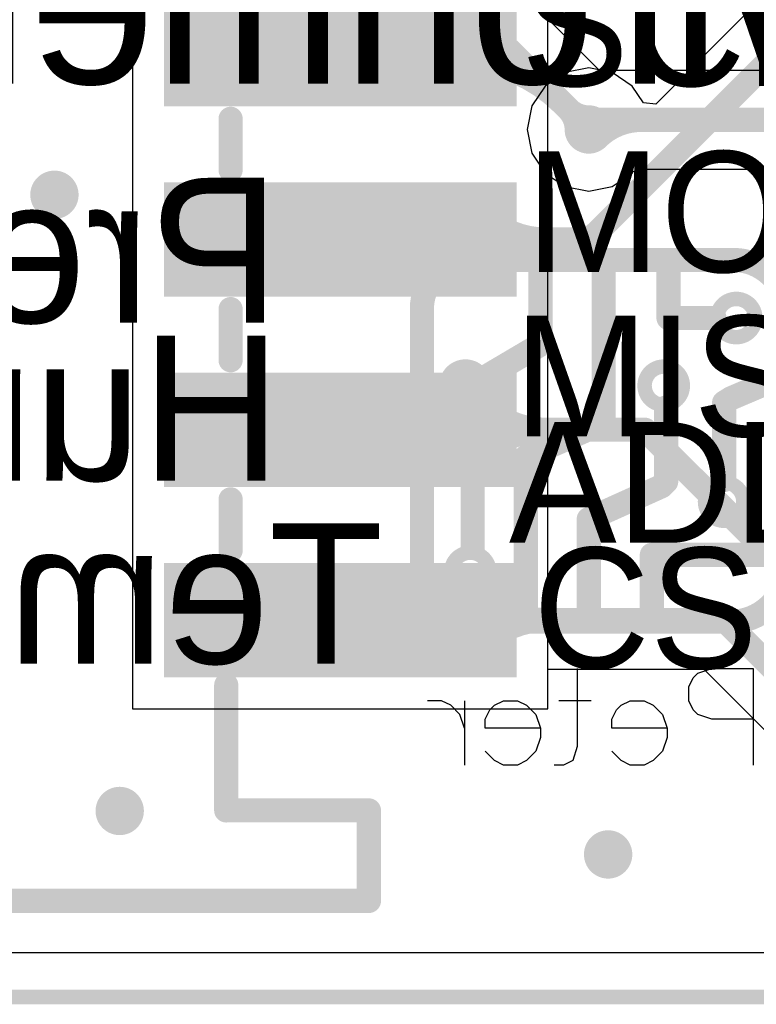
# Model space of a CAD drawing. Header units: millimetres. Extents: x -9.2 to 30.1, y -0.1 to 69.3.
# Tile 2 of 25: x 4.3 to 12, y -0.1 to 10.3. Entities that reach past the tile are written whole.
import ezdxf

# ---------------------------------------------------------------- set-up
doc = ezdxf.new("R2010")
doc.units = ezdxf.units.MM
for name, color, linetype in [('BottomLayer', 5, 'Continuous'), ('BottomOverlay', 54, 'Continuous'), ('KeepOutLayer', 6, 'Continuous'), ('MultiLayer', 9, 'Continuous'), ('TopLayer', 1, 'Continuous'), ('TopOverlay', 2, 'Continuous'), ('TopPaste', 8, 'Continuous'), ('TopSolder', 216, 'Continuous'), ('ViaHoleLayer', 16, 'Continuous')]:
    doc.layers.add(name, color=color, linetype=linetype)

# ---------------------------------------------------------------- blocks, each defined once
blk = doc.blocks.new('PETER_B_8')
at = {"layer": 'BottomOverlay'}
for p, q in [((-1.575, 2.21), (-1.575, 3.226)), ((-0.525, 3.177), (-0.428, 3.226)), ((-0.428, 3.226), (-0.283, 3.226)), ((-0.283, 3.226), (-0.187, 3.177)), ((0.321, 3.177), (0.418, 3.226)), ((0.418, 3.226), (0.515, 3.226)), ((0.805, 3.177), (0.902, 3.226)), ((0.902, 3.226), (1.047, 3.226)), ((1.047, 3.226), (1.144, 3.177)), ((1.458, 2.549), (1.458, 3.226)), ((-0.622, 3.081), (-0.525, 3.177)), ((-0.187, 3.177), (-0.09, 3.081)), ((0.273, 3.032), (0.321, 3.177)), ((0.708, 3.081), (0.805, 3.177)), ((1.144, 3.177), (1.24, 3.081)), ((-0.67, 2.936), (-0.622, 3.081)), ((0.273, 2.21), (0.273, 3.032)), ((0.66, 2.936), (0.708, 3.081)), ((-0.67, 2.839), (-0.67, 2.936)), ((0.66, 2.839), (0.66, 2.936)), ((-0.67, 2.839), (-0.09, 2.839)), ((-0.622, 2.694), (-0.67, 2.839)), ((-0.09, 2.839), (-0.09, 2.742)), ((0.66, 2.839), (1.24, 2.839)), ((0.708, 2.694), (0.66, 2.839)), ((1.24, 2.839), (1.24, 2.742)), ((1.458, 2.839), (1.506, 2.694)), ((-1.575, 2.742), (-1.139, 2.742)), ((-1.139, 2.742), (-0.994, 2.694)), ((-0.994, 2.694), (-0.946, 2.645)), ((-0.525, 2.597), (-0.622, 2.694)), ((-0.09, 2.742), (-0.138, 2.645)), ((0.805, 2.597), (0.708, 2.694)), ((1.24, 2.742), (1.192, 2.645)), ((1.506, 2.694), (1.603, 2.597)), ((-0.946, 2.645), (-0.898, 2.549)), ((-0.428, 2.549), (-0.525, 2.597)), ((-0.187, 2.597), (-0.283, 2.549)), ((-0.138, 2.645), (-0.187, 2.597)), ((0.902, 2.549), (0.805, 2.597)), ((1.144, 2.597), (1.047, 2.549)), ((1.192, 2.645), (1.144, 2.597)), ((1.603, 2.597), (1.7, 2.549)), ((-0.898, 2.549), (-0.898, 2.404)), ((-0.283, 2.549), (-0.428, 2.549)), ((0.128, 2.549), (0.466, 2.549)), ((1.047, 2.549), (0.902, 2.549)), ((1.7, 2.549), (1.845, 2.549)), ((-0.898, 2.404), (-0.946, 2.307)), ((-0.946, 2.307), (-0.994, 2.258)), ((-1.139, 2.21), (-1.575, 2.21)), ((-0.994, 2.258), (-1.139, 2.21))]:
    blk.add_line(p, q, dxfattribs=at)
at = {"layer": 'BottomOverlay', "const_width": 0.254}
for points in [[(-1.93, 1.129, -0.414214), (-1.341, 1.719)], [(1.361, 1.721, -0.414214), (1.359, 1.719)], [(1.454, 1.721, -0.414214), (1.905, 1.27)], [(-1.372, -2.083, -0.414214), (-1.93, -1.524)], [(1.905, -1.575, -0.414214), (1.397, -2.083)]]:
    blk.add_lwpolyline(points, format="xyb", dxfattribs=at)
for points in [[(1.359, 1.719), (-1.341, 1.719)], [(-0.51, 1.717), (-0.51, 1.016)], [(0.152, 1.719), (0.152, 0.64)], [(0.813, 1.719), (0.813, -0.014)], [(1.454, 1.721), (1.361, 1.721)], [(1.905, 1.27), (1.905, -1.575)], [(-1.93, 1.129), (-1.93, 1.096)], [(-1.93, 1.096), (-1.93, -1.473)], [(-0.51, 1.016), (-1.88, 1.016)], [(1.372, 0.94), (1.372, 0.203)], [(0.152, 0.64), (-0.612, 0.295)], [(-0.612, 0.295), (-0.66, 0.247)], [(-1.27, 0.229), (-1.27, -0.584)], [(-0.66, 0.247), (-0.66, -0.533)], [(1.425, 0.15), (1.372, 0.203)], [(1.439, 0.15), (1.425, 0.15)], [(1.829, -0.025), (1.439, 0.15)], [(0.813, -0.014), (-0.004, -0.375)], [(-0.004, -0.375), (-0.004, -2.061)], [(-1.341, -0.629), (-1.829, -0.838)], [(-1.27, -0.584), (-1.341, -0.629)], [(1.219, -0.864), (0.66, -1.194)], [(0.66, -1.194), (0.66, -2.083)], [(-0.686, -1.473), (-1.168, -1.473)], [(-0.686, -1.473), (-0.686, -2.083)], [(1.397, -2.083), (-1.372, -2.083)]]:
    blk.add_lwpolyline(points, dxfattribs=at)
at = {"layer": 'BottomOverlay'}
for points, const_width in [([(-1.404, 1.719, 1), (-1.277, 1.719, 1)], 0.127), ([(-1.404, 1.719, 1), (-1.277, 1.719, 1)], 0.127), ([(-0.574, 1.717, 1), (-0.447, 1.717, 1)], 0.127), ([(0.089, 1.719, 1), (0.216, 1.719, 1)], 0.127), ([(0.749, 1.719, 1), (0.876, 1.719, 1)], 0.127), ([(1.296, 1.719, 1), (1.423, 1.719, 1)], 0.127), ([(1.296, 1.719, 1), (1.423, 1.719, 1)], 0.127), ([(1.298, 1.721, 1), (1.425, 1.721, 1)], 0.127), ([(1.298, 1.721, 1), (1.425, 1.721, 1)], 0.127), ([(1.39, 1.721, 1), (1.517, 1.721, 1)], 0.127), ([(1.39, 1.721, 1), (1.517, 1.721, 1)], 0.127), ([(1.598, 1.194, 1), (1.196, 1.194, 1)], 0.152), ([(1.841, 1.27, 1), (1.968, 1.27, 1)], 0.127), ([(1.841, 1.27, 1), (1.968, 1.27, 1)], 0.127), ([(-1.994, 1.129, 1), (-1.867, 1.129, 1)], 0.127), ([(-1.994, 1.129, 1), (-1.867, 1.129, 1)], 0.127), ([(1.158, 1.194, 1), (1.234, 1.194, 1)], 0.0762), ([(1.56, 1.194, 1), (1.636, 1.194, 1)], 0.0762), ([(-1.994, 1.096, 1), (-1.867, 1.096, 1)], 0.127), ([(-1.994, 1.096, 1), (-1.867, 1.096, 1)], 0.127), ([(-1.943, 1.016, 1), (-1.816, 1.016, 1)], 0.127), ([(-0.574, 1.016, 1), (-0.447, 1.016, 1)], 0.127), ([(-0.574, 1.016, 1), (-0.447, 1.016, 1)], 0.127), ([(1.308, 0.94, 1), (1.435, 0.94, 1)], 0.127), ([(-1.069, 0.457, 1), (-1.471, 0.457, 1)], 0.152), ([(0.089, 0.64, 1), (0.216, 0.64, 1)], 0.127), ([(0.089, 0.64, 1), (0.216, 0.64, 1)], 0.127), ([(-1.509, 0.457, 1), (-1.433, 0.457, 1)], 0.0762), ([(-1.107, 0.457, 1), (-1.031, 0.457, 1)], 0.0762), ([(-0.675, 0.295, 1), (-0.548, 0.295, 1)], 0.127), ([(-0.675, 0.295, 1), (-0.548, 0.295, 1)], 0.127), ([(-1.333, 0.229, 1), (-1.206, 0.229, 1)], 0.127), ([(-0.724, 0.247, 1), (-0.597, 0.247, 1)], 0.127), ([(-0.724, 0.247, 1), (-0.597, 0.247, 1)], 0.127), ([(1.308, 0.203, 1), (1.435, 0.203, 1)], 0.127), ([(1.308, 0.203, 1), (1.435, 0.203, 1)], 0.127), ([(1.362, 0.15, 1), (1.489, 0.15, 1)], 0.127), ([(1.362, 0.15, 1), (1.489, 0.15, 1)], 0.127), ([(1.376, 0.15, 1), (1.503, 0.15, 1)], 0.127), ([(1.376, 0.15, 1), (1.503, 0.15, 1)], 0.127), ([(0.749, -0.014, 1), (0.876, -0.014, 1)], 0.127), ([(0.749, -0.014, 1), (0.876, -0.014, 1)], 0.127), ([(1.765, -0.025, 1), (1.892, -0.025, 1)], 0.127), ([(-0.067, -0.375, 1), (0.06, -0.375, 1)], 0.127), ([(-0.067, -0.375, 1), (0.06, -0.375, 1)], 0.127), ([(-0.724, -0.533, 1), (-0.597, -0.533, 1)], 0.127), ([(-1.405, -0.629, 1), (-1.278, -0.629, 1)], 0.127), ([(-1.405, -0.629, 1), (-1.278, -0.629, 1)], 0.127), ([(-1.333, -0.584, 1), (-1.206, -0.584, 1)], 0.127), ([(-1.333, -0.584, 1), (-1.206, -0.584, 1)], 0.127), ([(-0.434, -0.762, 1), (-0.836, -0.762, 1)], 0.152), ([(1.649, -0.762, 1), (1.247, -0.762, 1)], 0.152), ([(-1.892, -0.838, 1), (-1.765, -0.838, 1)], 0.127), ([(-0.874, -0.762, 1), (-0.798, -0.762, 1)], 0.0762), ([(-0.472, -0.762, 1), (-0.396, -0.762, 1)], 0.0762), ([(1.209, -0.762, 1), (1.285, -0.762, 1)], 0.0762), ([(1.611, -0.762, 1), (1.687, -0.762, 1)], 0.0762), ([(1.156, -0.864, 1), (1.283, -0.864, 1)], 0.127), ([(0.597, -1.194, 1), (0.724, -1.194, 1)], 0.127), ([(0.597, -1.194, 1), (0.724, -1.194, 1)], 0.127), ([(-1.196, -1.473, 1), (-1.598, -1.473, 1)], 0.152), ([(-1.994, -1.473, 1), (-1.867, -1.473, 1)], 0.127), ([(-1.994, -1.524, 1), (-1.867, -1.524, 1)], 0.127), ([(-1.636, -1.473, 1), (-1.56, -1.473, 1)], 0.0762), ([(-1.232, -1.473, 1), (-1.105, -1.473, 1)], 0.127), ([(-1.234, -1.473, 1), (-1.158, -1.473, 1)], 0.0762), ([(-0.749, -1.473, 1), (-0.622, -1.473, 1)], 0.127), ([(-0.749, -1.473, 1), (-0.622, -1.473, 1)], 0.127), ([(1.841, -1.575, 1), (1.968, -1.575, 1)], 0.127), ([(1.841, -1.575, 1), (1.968, -1.575, 1)], 0.127), ([(-1.435, -2.083, 1), (-1.308, -2.083, 1)], 0.127), ([(-1.435, -2.083, 1), (-1.308, -2.083, 1)], 0.127), ([(-0.749, -2.083, 1), (-0.622, -2.083, 1)], 0.127), ([(-0.067, -2.061, 1), (0.06, -2.061, 1)], 0.127), ([(0.597, -2.083, 1), (0.724, -2.083, 1)], 0.127), ([(1.333, -2.083, 1), (1.46, -2.083, 1)], 0.127), ([(1.333, -2.083, 1), (1.46, -2.083, 1)], 0.127)]:
    blk.add_lwpolyline(points, format="xyb", close=True, dxfattribs=dict(at, const_width=const_width))
blk = doc.blocks.new('CONN_SMD_PH2_0_6PWB_14')
at = {"layer": 'TopLayer'}
for points in [[(-1.463, 1.101), (-0.463, 1.101), (-1.463, 4.601), (-0.463, 4.601)], [(0.537, 1.101), (1.537, 1.101), (0.537, 4.601), (1.537, 4.601)], [(2.537, 1.101), (3.537, 1.101), (2.537, 4.601), (3.537, 4.601)], [(4.537, 1.101), (5.537, 1.101), (4.537, 4.601), (5.537, 4.601)]]:
    blk.add_solid(points, dxfattribs=at)
at = {"layer": 'TopOverlay', "const_width": 0.254}
for points in [[(7.038, 1.652), (7.038, 3.151)], [(7.989, 3.151), (7.038, 3.151)], [(7.989, -0.843), (7.989, 3.151)], [(0.306, 1.698), (-0.231, 1.698)], [(2.306, 1.698), (1.769, 1.698)], [(4.306, 1.698), (3.769, 1.698)], [(7.038, 1.652), (5.72, 1.652)]]:
    blk.add_lwpolyline(points, dxfattribs=at)
at = {"layer": 'TopOverlay', "const_width": 0.127}
for points in [[(6.975, 3.151, 1), (7.102, 3.151, 1)], [(6.975, 3.151, 1), (7.102, 3.151, 1)], [(7.926, 3.151, 1), (8.053, 3.151, 1)], [(7.926, 3.151, 1), (8.053, 3.151, 1)], [(-0.295, 1.698, 1), (-0.168, 1.698, 1)], [(0.243, 1.698, 1), (0.37, 1.698, 1)], [(1.705, 1.698, 1), (1.832, 1.698, 1)], [(2.243, 1.698, 1), (2.37, 1.698, 1)], [(3.705, 1.698, 1), (3.832, 1.698, 1)], [(4.243, 1.698, 1), (4.37, 1.698, 1)], [(5.657, 1.652, 1), (5.784, 1.652, 1)], [(6.975, 1.652, 1), (7.102, 1.652, 1)], [(6.975, 1.652, 1), (7.102, 1.652, 1)]]:
    blk.add_lwpolyline(points, format="xyb", close=True, dxfattribs=at)
at = {"layer": 'TopPaste'}
for points in [[(-1.463, 1.101), (-0.463, 1.101), (-1.463, 4.601), (-0.463, 4.601)], [(0.537, 1.101), (1.537, 1.101), (0.537, 4.601), (1.537, 4.601)], [(2.537, 1.101), (3.537, 1.101), (2.537, 4.601), (3.537, 4.601)], [(4.537, 1.101), (5.537, 1.101), (4.537, 4.601), (5.537, 4.601)]]:
    blk.add_solid(points, dxfattribs=at)
at = {"layer": 'TopSolder'}
for points in [[(-1.564, 0.999), (-0.361, 0.999), (-1.564, 4.703), (-0.361, 4.703)], [(0.436, 0.999), (1.639, 0.999), (0.436, 4.703), (1.639, 4.703)], [(2.436, 0.999), (3.639, 0.999), (2.436, 4.703), (3.639, 4.703)], [(4.436, 0.999), (5.639, 0.999), (4.436, 4.703), (5.639, 4.703)]]:
    blk.add_solid(points, dxfattribs=at)

msp = doc.modelspace()

# ---------------------------------------------------------------- linework, layer by layer
at = {"layer": 'BottomLayer'}
for p, q in [((10.262, 9.766), (10.014, 9.717)), ((10.402, 9.738), (10.262, 9.766)), ((10.813, 9.738), (10.402, 9.738)), ((16.752, 9.738), (10.813, 9.738)), ((10.813, 9.738), (10.813, 9.738)), ((10.813, 9.738), (10.813, 9.738)), ((10.014, 9.717), (9.804, 9.576)), ((9.804, 9.576), (9.663, 9.366)), ((9.663, 9.366), (9.614, 9.119)), ((9.614, 9.119), (9.663, 8.871)), ((9.663, 8.871), (9.804, 8.661)), ((10.729, 8.676), (10.794, 8.702)), ((10.794, 8.702), (14.445, 8.702)), ((9.804, 8.661), (10.014, 8.52)), ((10.509, 8.52), (10.719, 8.661)), ((10.719, 8.661), (10.729, 8.676)), ((10.014, 8.52), (10.262, 8.471)), ((10.262, 8.471), (10.509, 8.52)), ((26.245, 0.466), (1.422, 0.466))]:
    msp.add_line(p, q, dxfattribs=at)
for points, const_width in [([(10.135, 9.119, 1), (10.389, 9.119, 1)], 0.254), ([(10.3, 9.22, 1), (10.427, 9.22, 1)], 0.127), ([(10.3, 9.22, 1), (10.427, 9.22, 1)], 0.127), ([(10.75, 9.22, 1), (10.877, 9.22, 1)], 0.127), ([(10.198, 9.119, 1), (10.325, 9.119, 1)], 0.127), ([(10.288, 9.029, 1), (10.415, 9.029, 1)], 0.127), ([(4.521, 8.433, 1), (4.775, 8.433, 1)], 0.254), ([(5.207, 1.956, 1), (5.461, 1.956, 1)], 0.254), ([(10.338, 1.499, 1), (10.592, 1.499, 1)], 0.254)]:
    msp.add_lwpolyline(points, format="xyb", close=True, dxfattribs=dict(at, const_width=const_width))
at = {"layer": 'BottomLayer', "const_width": 0.254}
for points in [[(10.262, 9.119), (10.363, 9.22)], [(10.363, 9.22), (17.12, 9.22)]]:
    msp.add_lwpolyline(points, dxfattribs=at)
msp.add_lwpolyline([(10.351, 9.029, -0.198912), (10.813, 9.22)], format="xyb", dxfattribs=at)
at = {"layer": 'KeepOutLayer', "const_width": 0.152}
msp.add_lwpolyline([(1.422, 0), (29.007, 0)], dxfattribs=at)
at = {"layer": 'MultiLayer', "const_width": 0.254}
for points in [[(10.135, 9.119, 1), (10.389, 9.119, 1)], [(4.521, 8.433, 1), (4.775, 8.433, 1)], [(5.207, 1.956, 1), (5.461, 1.956, 1)], [(10.338, 1.499, 1), (10.592, 1.499, 1)]]:
    msp.add_lwpolyline(points, format="xyb", close=True, dxfattribs=at)
at = {"layer": 'TopLayer'}
for p, q in [((5.47, 13.709), (5.47, 3.031)), ((5.47, 13.709), (5.47, 3.031)), ((9.833, 3.031), (9.833, 13.709)), ((9.906, 10.207), (9.833, 10.279)), ((11.902, 10.323), (10.965, 9.386)), ((9.92, 10.196), (9.906, 10.207)), ((9.918, 10.194), (9.92, 10.196)), ((10.352, 9.761), (9.918, 10.194)), ((10.368, 9.745), (10.352, 9.761)), ((10.352, 9.761), (10.352, 9.761)), ((10.352, 9.761), (10.352, 9.761)), ((10.509, 9.717), (10.368, 9.745)), ((10.719, 9.576), (10.509, 9.717)), ((10.838, 9.398), (10.719, 9.576)), ((10.965, 9.386), (10.838, 9.398)), ((9.833, 3.031), (9.833, 3.445)), ((9.833, 3.445), (11.469, 3.445)), ((11.469, 3.445), (12.512, 2.402)), ((5.47, 3.031), (9.833, 3.031)), ((5.47, 3.031), (9.833, 3.031)), ((12.684, 0.466), (4.083, 0.466))]:
    msp.add_line(p, q, dxfattribs=at)
at = {"layer": 'TopLayer', "const_width": 0.254}
for points in [[(8.902, 10.098, -0.198912), (9.552, 9.828)], [(9.418, 9.963, -0.32356), (9.256, 10.08)], [(9.256, 9.846, -0.32356), (9.418, 9.963)], [(8.902, 9.844, -0.198912), (9.986, 9.394)], [(10.045, 9.335, -0.198912), (10.135, 9.119)], [(10.262, 9.246, -0.198912), (10.045, 9.335)], [(9.802, 7.963, -0.198912), (9.165, 8.226)], [(9.165, 7.699, -0.198912), (9.802, 7.963)], [(9.802, 5.963, -0.198912), (9.165, 6.226)], [(9.165, 5.699, -0.198912), (9.802, 5.963)], [(9.802, 3.963, -0.198912), (9.165, 4.226)], [(9.165, 3.699, -0.198912), (9.802, 3.963)]]:
    msp.add_lwpolyline(points, format="xyb", dxfattribs=at)
at = {"layer": 'TopLayer'}
for points, const_width in [([(8.838, 10.098, 1), (8.965, 10.098, 1)], 0.127), ([(9.192, 10.08, 1), (9.319, 10.08, 1)], 0.127), ([(7.588, 9.963, 1), (7.715, 9.963, 1)], 0.127), ([(9.354, 9.963, 1), (9.481, 9.963, 1)], 0.127), ([(9.354, 9.963, 1), (9.481, 9.963, 1)], 0.127), ([(9.354, 9.963, 1), (9.481, 9.963, 1)], 0.127), ([(9.354, 9.963, 1), (9.481, 9.963, 1)], 0.127), ([(8.838, 9.844, 1), (8.965, 9.844, 1)], 0.127), ([(9.192, 9.846, 1), (9.319, 9.846, 1)], 0.127), ([(9.489, 9.828, 1), (9.616, 9.828, 1)], 0.127), ([(9.922, 9.394, 1), (10.049, 9.394, 1)], 0.127), ([(9.981, 9.335, 1), (10.108, 9.335, 1)], 0.127), ([(9.981, 9.335, 1), (10.108, 9.335, 1)], 0.127), ([(10.135, 9.119, 1), (10.389, 9.119, 1)], 0.254), ([(10.198, 9.246, 1), (10.325, 9.246, 1)], 0.127), ([(10.071, 9.119, 1), (10.198, 9.119, 1)], 0.127), ([(10.198, 9.119, 1), (10.325, 9.119, 1)], 0.127), ([(4.521, 8.433, 1), (4.775, 8.433, 1)], 0.254), ([(9.102, 8.226, 1), (9.229, 8.226, 1)], 0.127), ([(7.588, 7.963, 1), (7.715, 7.963, 1)], 0.127), ([(7.588, 7.963, 1), (7.715, 7.963, 1)], 0.127), ([(8.966, 7.963, 1), (9.093, 7.963, 1)], 0.127), ([(9.739, 7.963, 1), (9.866, 7.963, 1)], 0.127), ([(9.739, 7.963, 1), (9.866, 7.963, 1)], 0.127), ([(10.21, 7.963, 1), (10.337, 7.963, 1)], 0.127), ([(10.21, 7.963, 1), (10.337, 7.963, 1)], 0.127), ([(9.102, 7.699, 1), (9.229, 7.699, 1)], 0.127), ([(9.102, 6.226, 1), (9.229, 6.226, 1)], 0.127), ([(7.588, 5.963, 1), (7.715, 5.963, 1)], 0.127), ([(7.588, 5.963, 1), (7.715, 5.963, 1)], 0.127), ([(8.896, 5.963, 1), (9.023, 5.963, 1)], 0.127), ([(9.739, 5.963, 1), (9.866, 5.963, 1)], 0.127), ([(9.739, 5.963, 1), (9.866, 5.963, 1)], 0.127), ([(10.789, 5.963, 1), (10.916, 5.963, 1)], 0.127), ([(10.789, 5.963, 1), (10.916, 5.963, 1)], 0.127), ([(9.102, 5.699, 1), (9.229, 5.699, 1)], 0.127), ([(9.102, 4.226, 1), (9.229, 4.226, 1)], 0.127), ([(7.588, 3.963, 1), (7.715, 3.963, 1)], 0.127), ([(7.588, 3.963, 1), (7.715, 3.963, 1)], 0.127), ([(8.954, 3.963, 1), (9.081, 3.963, 1)], 0.127), ([(9.739, 3.963, 1), (9.866, 3.963, 1)], 0.127), ([(9.739, 3.963, 1), (9.866, 3.963, 1)], 0.127), ([(11.62, 3.963, 1), (11.747, 3.963, 1)], 0.127), ([(11.62, 3.963, 1), (11.747, 3.963, 1)], 0.127), ([(9.102, 3.699, 1), (9.229, 3.699, 1)], 0.127), ([(5.207, 1.956, 1), (5.461, 1.956, 1)], 0.254), ([(10.338, 1.499, 1), (10.592, 1.499, 1)], 0.254)]:
    msp.add_lwpolyline(points, format="xyb", close=True, dxfattribs=dict(at, const_width=const_width))
at = {"layer": 'TopLayer', "const_width": 0.254}
for points in [[(7.652, 9.963), (9.418, 9.963)], [(9.418, 9.963), (10.262, 9.119)], [(10.274, 7.963), (12.268, 9.957)], [(7.652, 7.963), (10.274, 7.963)], [(7.652, 7.963), (9.029, 7.963)], [(7.652, 5.963), (10.852, 5.963)], [(7.652, 5.963), (8.96, 5.963)], [(10.852, 5.963), (12.806, 4.009)], [(7.652, 3.963), (11.684, 3.963)], [(7.652, 3.963), (9.017, 3.963)], [(11.684, 3.963), (12.878, 2.769)]]:
    msp.add_lwpolyline(points, dxfattribs=at)
at = {"layer": 'ViaHoleLayer', "const_width": 0.127}
for points in [[(10.198, 9.119, 1), (10.325, 9.119, 1)], [(4.585, 8.433, 1), (4.712, 8.433, 1)], [(5.27, 1.956, 1), (5.397, 1.956, 1)], [(10.401, 1.499, 1), (10.528, 1.499, 1)]]:
    msp.add_lwpolyline(points, format="xyb", close=True, dxfattribs=at)

# ---------------------------------------------------------------- block references
for name, p, rotation in [('CONN_SMD_PH2_0_6PWB_14', (4.801, 9), 270), ('PETER_B_8', (10.414, 5.664), 180)]:
    msp.add_blockref(name, p, dxfattribs=dict(rotation=rotation))

# ---------------------------------------------------------------- texts
at = {"layer": 'BottomOverlay', "text_generation_flag": 2}
for s, height, p in [('BME280 Environmental Sensor', 1.778, (25.527, 9.601)), ('Pressure', 1.524, (7.017, 7.087)), ('Humidity', 1.524, (7.032, 5.429)), ('Temperature', 1.4732, (8.103, 3.505))]:
    msp.add_text(s, height=height, rotation=360, dxfattribs=at).set_placement(p)
at = {"layer": 'TopOverlay'}
for s, p in [('SCK', (9.55, 9.576)), ('MOSI', (9.601, 7.62)), ('MISO', (9.474, 5.893)), ('ADDR', (9.423, 4.775)), ('CS', (9.677, 3.454))]:
    msp.add_text(s, height=1.27, rotation=360, dxfattribs=at).set_placement(p)

doc.saveas('drawing.dxf')
